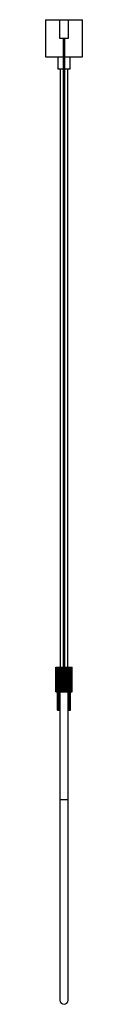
# Model space of a CAD drawing. Header units: millimetres. Extents: x -30 to 30, y -1537 to 60.
import ezdxf

# ---------------------------------------------------------------- set-up
doc = ezdxf.new("R2010")
doc.units = ezdxf.units.MM

msp = doc.modelspace()

# ---------------------------------------------------------------- linework, layer by layer
at = {"color": 7, "linetype": 'Continuous', "lineweight": 25}
for p, q in [((-30, 60), (-30, 0)), ((-30, 60), (30, 60)), ((-7.5, 59.8), (-7.5, 29.8)), ((-7.5, 59.8), (7.5, 59.8)), ((7.5, 29.8), (7.5, 59.8)), ((30, 0), (30, 60)), ((-7.5, 29.8), (7.5, 29.8)), ((-1.5, 29.8), (-1.5, -990.2)), ((1.5, -990.2), (1.5, 29.8)), ((-30, 0), (-1.5, 0)), ((-10, 0), (-10, -20)), ((1.5, 0), (30, 0)), ((10, -20), (10, 0)), ((-1.5, -20), (-10, -20)), ((-6, -20), (-6, -990.2)), ((10, -20), (1.5, -20)), ((6, -990.2), (6, -20)), ((-13, -990.2), (13, -990.2)), ((-13, -1030), (-13, -990.2)), ((-12.8, -1030), (-12.8, -990.2)), ((-12.3, -1030), (-12.3, -990.2)), ((-11.9, -1030), (-11.9, -990.2)), ((-10.9, -1030), (-10.9, -990.2)), ((-10.4, -990.2), (-10.4, -1030)), ((-10.2, -1030), (-10.2, -990.2)), ((-8.8, -1030), (-8.8, -990.2)), ((-8.4, -990.2), (-8.4, -1030)), ((-7.8, -1030), (-7.8, -990.2)), ((-6.1, -1030), (-6.1, -990.2)), ((-5.8, -990.2), (-5.8, -1030)), ((-5, -1030), (-5, -990.2)), ((-3.1, -1030), (-3.1, -990.2)), ((-2.9, -990.2), (-2.9, -1030)), ((-1.8, -1030), (-1.8, -990.2)), ((0.2, -1030), (0.2, -990.2)), ((0.2, -990.2), (0.2, -1030)), ((1.4, -1030), (1.4, -990.2)), ((1.5, -1030), (1.5, -990.2)), ((3.4, -1030), (3.4, -990.2)), ((4.4, -1030), (4.4, -990.2)), ((4.6, -1030), (4.6, -990.2)), ((6.4, -1030), (6.4, -990.2)), ((7.2, -1030), (7.2, -990.2)), ((7.5, -1030), (7.5, -990.2)), ((9.1, -1030), (9.1, -990.2)), ((9.5, -1030), (9.5, -990.2)), ((9.9, -1030), (9.9, -990.2)), ((11.1, -1030), (11.1, -990.2)), ((11.2, -1030), (11.2, -990.2)), ((11.7, -1030), (11.7, -990.2)), ((12.5, -1030), (12.5, -990.2)), ((12.8, -1030), (12.8, -990.2)), ((13, -1030), (13, -990.2)), ((-13, -1030), (-10.2, -1030)), ((-10.5, -1060), (-10.5, -1030)), ((-10.5, -1060), (-10.5, -1030)), ((-10.2, -1060), (-10.2, -1030)), ((-10.2, -1030), (13, -1030)), ((-9.8, -1060), (-9.8, -1030)), ((-9.2, -1060), (-9.2, -1030)), ((-8.7, -1030), (-8.7, -1060)), ((-8.6, -1060), (-8.6, -1030)), ((-7.6, -1060), (-7.6, -1030)), ((-7.2, -1030), (-7.2, -1060)), ((-6.8, -1030), (-6.8, -1530)), ((-6.8, -1060), (-6.8, -1030)), ((6.8, -1530), (6.8, -1030)), ((6.8, -1060), (6.8, -1030)), ((7.2, -1060), (7.2, -1030)), ((7.6, -1060), (7.6, -1030)), ((8.6, -1060), (8.6, -1030)), ((8.7, -1060), (8.7, -1030)), ((9.2, -1060), (9.2, -1030)), ((9.8, -1060), (9.8, -1030)), ((10.2, -1060), (10.2, -1030)), ((10.5, -1060), (10.5, -1030)), ((10.5, -1060), (10.5, -1030)), ((-10.5, -1060), (-6.8, -1060)), ((6.8, -1060), (10.5, -1060))]:
    msp.add_line(p, q, dxfattribs=at)
at = {"color": 8, "linetype": 'Continuous', "lineweight": 25}
msp.add_line((6.8, -1205), (-6.8, -1205), dxfattribs=at)
at = {"color": 7, "linetype": 'Continuous', "lineweight": 25}
msp.add_arc((0, -1530), 6.75, 180, 0, dxfattribs=at)

doc.saveas('drawing.dxf')
